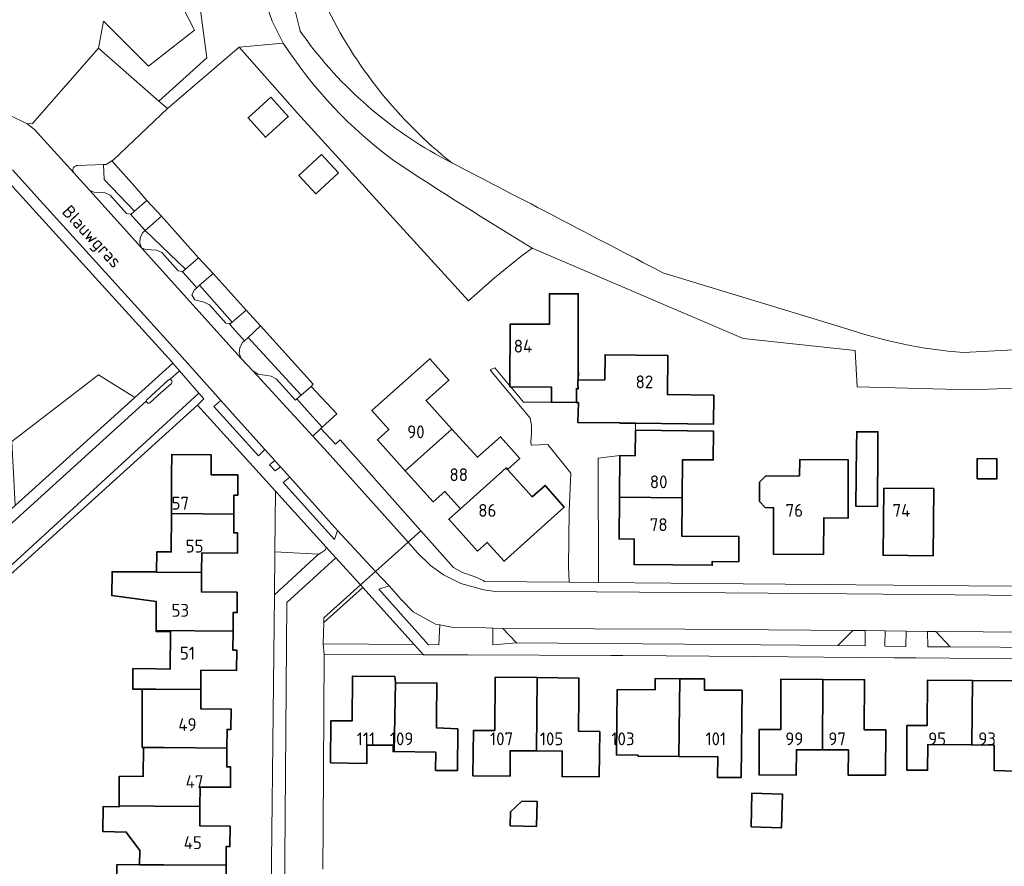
# Model space of a CAD drawing. Header units: metres. Extents: x 247853 to 249526, y 479948 to 481290.
# Tile 28 of 32: x 248824 to 248961, y 480858 to 480977. Entities that reach past the tile are written whole.
import ezdxf
from ezdxf.enums import TextEntityAlignment as Align

# ---------------------------------------------------------------- set-up
doc = ezdxf.new("R2010")
doc.units = ezdxf.units.M
for name, color, linetype, lineweight in [('B-XX-GR-GRAS-GV', 60, 'Continuous', 13), ('B-XX-GR-GROENVOORZIENING-GV', 80, 'Continuous', 18), ('B-XX-GR-HOUTWAL-GV', 40, 'Continuous', 13), ('B-XX-OG-BEBOUWING-GV', 7, 'Continuous', 35), ('B-XX-OG-BEBOUWING-T18', 10, 'Continuous', 18), ('B-XX-OG-TERREIN_ERF-GV', 7, 'Continuous', 18), ('B-XX-OG-TOPOGRAFIE-T18', 10, 'Continuous', 18), ('B-XX-OG-WATER-GV', 130, 'Continuous', 18), ('B-XX-VH-VERHARDING_GESLOTEN-GV', 252, 'Continuous', 18), ('B-XX-VH-VERHARDING_HALFVERHARDING-GV', 252, 'Continuous', 18), ('B-XX-VH-VERHARDING_OPEN-GV', 252, 'Continuous', 18)]:
    doc.layers.add(name, color=color, linetype=linetype, lineweight=lineweight)
doc.styles.add('NLCS-ISO-M-T18', font='NLCS-ISO.ttf', dxfattribs={"height": 1.8})

msp = doc.modelspace()

# ---------------------------------------------------------------- linework, layer by layer
at = {"layer": 'B-XX-GR-GRAS-GV'}
for points in [[(248866.31, 480978.859, 0.1132653), (248884.043, 480956.683)], [(248875.969, 480956.958, -0.0915047), (248860.42, 480973.46)], [(248895.285, 480944.741, -0.0107417), (248875.969, 480956.958)], [(248884.043, 480956.683, -0.0007664), (248913.566, 480941.287)], [(248938.767, 480933.63, 0.0651502), (248955.715, 480930.112)]]:
    msp.add_lwpolyline(points, format="xyb", dxfattribs=at)
for points in [[(248860.42, 480973.46), (248854.25, 480972.88), (248862.414, 480963.646), (248886.348, 480937.369), (248890.01, 480940.56), (248893.7, 480943.58), (248895.285, 480944.741)], [(248913.566, 480941.287), (248938.767, 480933.63)], [(248955.715, 480930.112), (248990.96, 480931.961)]]:
    msp.add_lwpolyline(points, dxfattribs=at)
at = {"layer": 'B-XX-GR-GROENVOORZIENING-GV'}
for points in [[(248822.099, 480963.352), (248824.554, 480962.143), (248825.319, 480962.208), (248834.526, 480972.756), (248835.264, 480976.506), (248841.558, 480970.213), (248848.005, 480975.278), (248842.479, 480986.024)], [(248847.698, 480986.485), (248849.723, 480971.403), (248843.015, 480965.345), (248844.227, 480964.287), (248854.25, 480972.88), (248860.42, 480973.46), (248858.86, 480976.51), (248856.71, 480982.75)]]:
    msp.add_lwpolyline(points, dxfattribs=at)
for points in [[(248835.344, 480972.042), (248843.015, 480965.345), (248849.723, 480971.403), (248847.698, 480986.485), (248842.479, 480986.024), (248848.005, 480975.278), (248841.558, 480970.213), (248835.264, 480976.506), (248834.526, 480972.756)], [(248819.74, 480905.86), (248822.87, 480908.687), (248822.406, 480917.637), (248834.534, 480927.001), (248839.611, 480923.809), (248844.96, 480928.64), (248844.81, 480928.81), (248821.6, 480954.34), (248820.54, 480955.41), (248820.08, 480955.81), (248819.56, 480956.16), (248819, 480956.44), (248818.5, 480956.76), (248808.508, 480959.012), (248808.536, 480956.291), (248808.65, 480945.07), (248813.781, 480947.533), (248818.386, 480945.69), (248820.996, 480931.26), (248817.187, 480926.387), (248815.805, 480920.246), (248810.09, 480919.945), (248810.4, 480905.278), (248818.856, 480905.267)], [(248841.078, 480947.227), (248846.716, 480941.792), (248848.554, 480943.382), (248843.347, 480949.213)], [(248848.683, 480939.53), (248853.271, 480934.359), (248855.228, 480936.051), (248850.584, 480941.195)], [(248839.611, 480923.809), (248834.534, 480927.001), (248822.406, 480917.637), (248822.87, 480908.687)], [(248859.26, 480902.18), (248865.38, 480901.88), (248865.39, 480901.89), (248865.79, 480902.1), (248866.06, 480902.28), (248866.33, 480902.49), (248866.43, 480902.79), (248866.43, 480902.85), (248859.33, 480910.69), (248859.25, 480902.18)], [(248871.565, 480897.179), (248866.083, 480892.274), (248866.01, 480889.31), (248878.778, 480889.2)]]:
    msp.add_lwpolyline(points, close=True, dxfattribs=at)
at = {"layer": 'B-XX-GR-HOUTWAL-GV'}
for points in [[(248884.043, 480956.683, -0.1132653), (248866.31, 480978.859)], [(248862.77, 480975.15, 0.1140815), (248882.426, 480957.523)]]:
    msp.add_lwpolyline(points, format="xyb", dxfattribs=at)
for points in [[(248862.05, 480978.14), (248862.66, 480975.73), (248862.77, 480975.15)], [(248882.426, 480957.523), (248883.236, 480957.102), (248884.043, 480956.683)]]:
    msp.add_lwpolyline(points, dxfattribs=at)
at = {"layer": 'B-XX-OG-BEBOUWING-GV'}
for points in [[(248858.341, 480960.642), (248861.13, 480963.167), (248858.703, 480965.863), (248855.493, 480962.974), (248857.927, 480960.268)], [(248868.16, 480955.288), (248865.787, 480957.846), (248862.62, 480954.908), (248864.993, 480952.35)], [(248892.274, 480925.314), (248897.99, 480925.271), (248897.99, 480923.15), (248901.474, 480923.104), (248901.48, 480925.046), (248901.729, 480925.045), (248901.73, 480925.275), (248901.7, 480925.275), (248901.705, 480927.394), (248901.733, 480938.35), (248897.697, 480938.356), (248897.692, 480934.073), (248892.187, 480934.087), (248892.163, 480925.457), (248892.163, 480925.315)], [(248884.033, 480919.398), (248880.418, 480923.394), (248883.633, 480926.259), (248880.956, 480929.247), (248872.839, 480921.978), (248875.211, 480919.331), (248873.601, 480917.879), (248877.516, 480913.527)], [(248905.466, 480926.301), (248901.74, 480926.24), (248901.751, 480927.394), (248901.705, 480927.394), (248901.7, 480925.275), (248901.73, 480925.275), (248901.729, 480925.045), (248901.48, 480925.046), (248901.474, 480923.104), (248901.76, 480923.1), (248901.69, 480920.31), (248907.539, 480920.279), (248907.538, 480920.226), (248909.77, 480920.205), (248920.682, 480920.1), (248920.717, 480924.139), (248914.219, 480924.214), (248914.272, 480929.708), (248905.491, 480929.793)], [(248885.249, 480908.237), (248891.636, 480913.938), (248891.817, 480913.74), (248893.535, 480915.268), (248890.83, 480918.309), (248887.61, 480915.444), (248884.033, 480919.398), (248877.516, 480913.527), (248881.424, 480909.182), (248883.069, 480910.661)], [(248907.513, 480909.841), (248916.285, 480909.755), (248916.338, 480915.099), (248920.636, 480915.06), (248920.673, 480919.111), (248909.737, 480919.214), (248909.7, 480915.656), (248907.572, 480915.677)], [(248943.69, 480916.91), (248943.703, 480919.007), (248940.742, 480919.022), (248940.7, 480916.93), (248940.6, 480908.6), (248943.63, 480908.54)], [(248844.75, 480907.545), (248853.499, 480907.479), (248853.518, 480910.112), (248854.058, 480910.109), (248854.08, 480912.959), (248850.332, 480912.971), (248850.34, 480915.77), (248844.798, 480915.816), (248844.776, 480912.922)], [(248957.591, 480912.436), (248960.351, 480912.405), (248960.383, 480915.231), (248957.622, 480915.262)], [(248891.817, 480913.74), (248891.636, 480913.938), (248885.249, 480908.237), (248883.605, 480906.758), (248887.62, 480902.294), (248888.977, 480903.512), (248891.343, 480900.879), (248899.787, 480908.465), (248897.095, 480911.49), (248895.302, 480909.896)], [(248932.743, 480912.834), (248927.95, 480912.814), (248927.141, 480911.946), (248927.114, 480909.261), (248927.898, 480908.426), (248929.088, 480908.364), (248929.067, 480901.877), (248936.073, 480901.804), (248936.126, 480906.941), (248939.533, 480906.915), (248939.555, 480915.072), (248932.759, 480915.121)], [(248944.534, 480911.112), (248944.438, 480901.719), (248951.431, 480901.646), (248951.528, 480911.05)], [(248907.513, 480909.841), (248907.453, 480903.993), (248909.583, 480903.972), (248909.546, 480900.414), (248920.505, 480900.316), (248920.51, 480900.846), (248924.21, 480900.813), (248924.242, 480904.321), (248916.232, 480904.393), (248916.285, 480909.755)], [(248836.458, 480899.406), (248848.98, 480899.312), (248848.999, 480902.031), (248853.999, 480901.998), (248854.022, 480904.847), (248853.481, 480904.851), (248853.499, 480907.479), (248844.75, 480907.545), (248844.724, 480902.18), (248842.708, 480902.189), (248842.687, 480899.383), (248836.458, 480899.433)], [(248842.612, 480891.153), (248853.385, 480891.074), (248853.403, 480893.696), (248853.944, 480893.692), (248853.963, 480896.543), (248848.961, 480896.578), (248848.98, 480899.312), (248836.458, 480899.406), (248836.399, 480896.077), (248842.645, 480895.233)], [(248848.88, 480882.914), (248848.884, 480885.622), (248853.888, 480885.587), (248853.906, 480888.439), (248853.366, 480888.442), (248853.385, 480891.074), (248842.612, 480891.153), (248842.611, 480891.033), (248844.629, 480891.017), (248844.589, 480885.777), (248842.59, 480885.793), (248839.376, 480885.832), (248839.349, 480882.96), (248840.68, 480882.971), (248842.568, 480882.962)], [(248875.966, 480874.208), (248876.153, 480883.908), (248876.04, 480884.748), (248870.11, 480884.797), (248870.058, 480878.507), (248867.103, 480878.531), (248867.044, 480872.654), (248872.122, 480872.543), (248872.147, 480875.135), (248875.82, 480875.099), (248875.811, 480874.209)], [(248884.865, 480877.403), (248881.891, 480877.522), (248881.902, 480878.827), (248881.943, 480883.801), (248876.161, 480883.848), (248876.153, 480883.908), (248875.966, 480874.208), (248881.781, 480874.152), (248881.756, 480871.581), (248884.807, 480871.552)], [(248895.971, 480884.572), (248890.121, 480884.627), (248890.051, 480877.189), (248887.045, 480877.164), (248886.991, 480870.826), (248892.19, 480870.783), (248892.219, 480874.331), (248895.868, 480874.306)], [(248895.971, 480884.572), (248895.868, 480874.306), (248899.507, 480874.281), (248899.477, 480870.722), (248904.685, 480870.678), (248904.738, 480877.026), (248901.75, 480877.088), (248901.799, 480882.211), (248901.821, 480884.517)], [(248915.965, 480884.422), (248912.521, 480884.441), (248912.512, 480882.873), (248907.209, 480882.902), (248907.091, 480873.737), (248910.103, 480873.714), (248910.102, 480873.584), (248915.833, 480873.538)], [(248915.965, 480884.422), (248915.833, 480873.538), (248921.289, 480873.495), (248921.252, 480870.595), (248924.532, 480870.577), (248924.685, 480882.806), (248919.402, 480882.835), (248919.41, 480884.403)], [(248935.929, 480874.47), (248935.973, 480884.311), (248930.127, 480884.343), (248930.115, 480882.131), (248930.088, 480877.298), (248927.082, 480877.315), (248927.082, 480877.233), (248927.074, 480870.934), (248932.272, 480870.92), (248932.281, 480874.479)], [(248935.973, 480884.311), (248935.929, 480874.47), (248939.568, 480874.461), (248939.558, 480870.903), (248944.766, 480870.89), (248944.828, 480877.246), (248941.79, 480877.243), (248941.829, 480884.278)], [(248956.854, 480875.145), (248956.931, 480884.162), (248950.654, 480884.218), (248950.597, 480877.861), (248947.759, 480877.886), (248947.752, 480871.634), (248950.667, 480871.605), (248950.704, 480875.21)], [(248963.147, 480879.595), (248963.187, 480884.106), (248956.931, 480884.162), (248956.854, 480875.145), (248959.998, 480875.111), (248960.005, 480871.562), (248962.99, 480871.484), (248965.895, 480871.455), (248965.895, 480871.433), (248967.89, 480871.4), (248968.011, 480879.65)], [(248842.568, 480882.962), (248840.68, 480882.971), (248840.641, 480874.795), (248840.866, 480874.793), (248843.765, 480874.768), (248852.538, 480874.693), (248852.562, 480877.32), (248853.102, 480877.315), (248853.128, 480880.166), (248848.876, 480880.204), (248848.88, 480882.914)], [(248842.448, 480866.566), (248848.753, 480866.523), (248848.768, 480869.253), (248853.037, 480869.215), (248853.054, 480872.064), (248852.514, 480872.069), (248852.538, 480874.693), (248843.765, 480874.768), (248840.866, 480874.793), (248840.813, 480870.762), (248837.448, 480870.742), (248837.434, 480866.619)], [(248925.942, 480863.655), (248930.215, 480863.55), (248930.331, 480868.266), (248926.058, 480868.371)], [(248895.909, 480863.742), (248895.965, 480867.223), (248893.844, 480867.257), (248892.24, 480865.753), (248892.209, 480863.801)], [(248848.753, 480866.523), (248842.448, 480866.566), (248837.434, 480866.619), (248837.433, 480866.474), (248835.177, 480866.501), (248835.15, 480863.04), (248838.437, 480862.939), (248840.326, 480860.347), (248840.287, 480858.364), (248843.645, 480858.329), (248852.409, 480858.305), (248852.414, 480860.918), (248852.955, 480860.914), (248852.977, 480863.765), (248848.739, 480863.802)], [(248843.645, 480858.329), (248840.287, 480858.364), (248837.123, 480858.379), (248837.084, 480850.198), (248843.405, 480850.173), (248848.396, 480850.115), (248848.419, 480852.872), (248852.926, 480852.834), (248852.931, 480855.674), (248852.403, 480855.675), (248852.409, 480858.305)]]:
    msp.add_lwpolyline(points, close=True, dxfattribs=at)
at = {"layer": 'B-XX-OG-TERREIN_ERF-GV'}
for points in [[(248972.56, 480925.48), (248956.71, 480924.88), (248940.79, 480925.31), (248940.54, 480930.41), (248924.83, 480932.08), (248895.285, 480944.741), (248893.7, 480943.58), (248890.01, 480940.56), (248886.348, 480937.369), (248862.414, 480963.646), (248854.25, 480972.88), (248844.227, 480964.287), (248836.633, 480957.125), (248836.399, 480956.971), (248839.627, 480953.386), (248841.317, 480951.4), (248843.347, 480949.213), (248848.554, 480943.382), (248850.584, 480941.195), (248855.228, 480936.051), (248857.257, 480933.863), (248864.59, 480925.677), (248864.342, 480925.357), (248867.912, 480921.526), (248865.878, 480919.649), (248865.693, 480919.478), (248867.746, 480917.253), (248868.39, 480917.86), (248879.699, 480905.149), (248884.28, 480900), (248885.51, 480899.31), (248887.3, 480898.69), (248888.41, 480898.16), (248888.6, 480898.04), (248900.48, 480897.93), (248900.36, 480900.09), (248900.48, 480907.88), (248900.69, 480913.2), (248897.49, 480917.21), (248895.13, 480917.14), (248895.11, 480917.61), (248895.2, 480918.76), (248895.18, 480919.91), (248895, 480920.94), (248889.71, 480927.28), (248889.39, 480927.68), (248890.06, 480927.96), (248892.163, 480925.457), (248892.187, 480934.087), (248897.692, 480934.073), (248897.697, 480938.356), (248901.733, 480938.35), (248901.705, 480927.394), (248901.751, 480927.394), (248901.74, 480926.24), (248905.466, 480926.301), (248905.491, 480929.793), (248914.272, 480929.708), (248914.219, 480924.214), (248920.717, 480924.139), (248920.682, 480920.1), (248909.77, 480920.205), (248909.737, 480919.214), (248920.673, 480919.111), (248920.636, 480915.06), (248916.338, 480915.099), (248916.285, 480909.755), (248916.232, 480904.393), (248924.242, 480904.321), (248924.21, 480900.813), (248920.51, 480900.846), (248920.505, 480900.316), (248909.546, 480900.414), (248909.583, 480903.972), (248907.453, 480903.993), (248907.513, 480909.841), (248907.572, 480915.677), (248904.54, 480915.31), (248904.56, 480897.89), (248924.83, 480897.71), (248936.58, 480897.6), (248940.63, 480897.56), (248956.43, 480897.45), (248969.94, 480897.34)], [(248858.61, 480842.18), (248859.195, 480896.166), (248859.26, 480902.18), (248859.25, 480902.18), (248859.33, 480910.69), (248848.4, 480922.76), (248821.722, 480898.533)], [(248837.084, 480850.198), (248837.123, 480858.379), (248840.287, 480858.364), (248840.326, 480860.347), (248838.437, 480862.939), (248835.15, 480863.04), (248835.177, 480866.501), (248837.433, 480866.474), (248837.434, 480866.619), (248837.448, 480870.742), (248840.813, 480870.762), (248840.866, 480874.793), (248840.641, 480874.795), (248840.68, 480882.971), (248839.349, 480882.96), (248839.376, 480885.832), (248842.59, 480885.793), (248844.589, 480885.777), (248844.629, 480891.017), (248842.611, 480891.033), (248842.612, 480891.153), (248842.645, 480895.233), (248836.399, 480896.077), (248836.458, 480899.406), (248836.458, 480899.433), (248842.687, 480899.383), (248842.708, 480902.189), (248844.724, 480902.18), (248844.75, 480907.545), (248844.776, 480912.922), (248844.798, 480915.816), (248850.34, 480915.77), (248850.332, 480912.971), (248854.08, 480912.959), (248854.058, 480910.109), (248853.518, 480910.112), (248853.499, 480907.479), (248853.481, 480904.851), (248854.022, 480904.847), (248853.999, 480901.998), (248848.999, 480902.031), (248848.98, 480899.312), (248848.961, 480896.578), (248853.963, 480896.543), (248853.944, 480893.692), (248853.403, 480893.696), (248853.385, 480891.074), (248853.366, 480888.442), (248853.906, 480888.439), (248853.888, 480885.587), (248848.884, 480885.622), (248848.88, 480882.914), (248848.876, 480880.204), (248853.128, 480880.166), (248853.102, 480877.315), (248852.562, 480877.32), (248852.538, 480874.693), (248852.514, 480872.069), (248853.054, 480872.064), (248853.037, 480869.215), (248848.768, 480869.253), (248848.753, 480866.523), (248848.739, 480863.802), (248852.977, 480863.765), (248852.955, 480860.914), (248852.414, 480860.918), (248852.409, 480858.305), (248852.403, 480855.675)], [(248967.89, 480887.18), (248949.06, 480887.33), (248945.98, 480887.35), (248926.21, 480887.53), (248907.98, 480887.68), (248906.31, 480887.68), (248886.29, 480887.75), (248880.08, 480887.76), (248866.14, 480887.81), (248866, 480863.66), (248865.965, 480857.761)]]:
    msp.add_lwpolyline(points, dxfattribs=at)
for points in [[(248861.13, 480963.167), (248858.341, 480960.642), (248857.927, 480960.268), (248855.493, 480962.974), (248858.703, 480965.863)], [(248864.993, 480952.35), (248862.62, 480954.908), (248865.787, 480957.846), (248868.16, 480955.288)], [(248891.817, 480913.74), (248895.302, 480909.896), (248897.095, 480911.49), (248899.787, 480908.465), (248891.343, 480900.879), (248888.977, 480903.512), (248887.62, 480902.294), (248883.605, 480906.758), (248885.249, 480908.237), (248883.069, 480910.661), (248881.424, 480909.182), (248877.516, 480913.527), (248873.601, 480917.879), (248875.211, 480919.331), (248872.839, 480921.978), (248880.956, 480929.247), (248883.633, 480926.259), (248880.418, 480923.394), (248884.033, 480919.398), (248887.61, 480915.444), (248890.83, 480918.309), (248893.535, 480915.268)], [(248940.7, 480916.93), (248940.742, 480919.022), (248943.703, 480919.007), (248943.69, 480916.91), (248943.63, 480908.54), (248940.6, 480908.6)], [(248957.591, 480912.436), (248957.622, 480915.262), (248960.383, 480915.231), (248960.351, 480912.405)], [(248929.088, 480908.364), (248927.898, 480908.426), (248927.114, 480909.261), (248927.141, 480911.946), (248927.95, 480912.814), (248932.743, 480912.834), (248932.759, 480915.121), (248939.555, 480915.072), (248939.533, 480906.915), (248936.126, 480906.941), (248936.073, 480901.804), (248929.067, 480901.877)], [(248944.534, 480911.112), (248951.528, 480911.05), (248951.431, 480901.646), (248944.438, 480901.719)], [(248881.902, 480878.827), (248881.891, 480877.522), (248884.865, 480877.403), (248884.807, 480871.552), (248881.756, 480871.581), (248881.781, 480874.152), (248875.966, 480874.208), (248875.811, 480874.209), (248875.82, 480875.099), (248872.147, 480875.135), (248872.122, 480872.543), (248867.044, 480872.654), (248867.103, 480878.531), (248870.058, 480878.507), (248870.11, 480884.797), (248876.04, 480884.748), (248876.153, 480883.908), (248876.161, 480883.848), (248881.943, 480883.801)], [(248901.799, 480882.211), (248901.75, 480877.088), (248904.738, 480877.026), (248904.685, 480870.678), (248899.477, 480870.722), (248899.507, 480874.281), (248895.868, 480874.306), (248892.219, 480874.331), (248892.19, 480870.783), (248886.991, 480870.826), (248887.045, 480877.164), (248890.051, 480877.189), (248890.121, 480884.627), (248895.971, 480884.572), (248901.821, 480884.517)], [(248919.41, 480884.403), (248919.402, 480882.835), (248924.685, 480882.806), (248924.532, 480870.577), (248921.252, 480870.595), (248921.289, 480873.495), (248915.833, 480873.538), (248910.102, 480873.584), (248910.103, 480873.714), (248907.091, 480873.737), (248907.209, 480882.902), (248912.512, 480882.873), (248912.521, 480884.441), (248915.965, 480884.422)], [(248930.115, 480882.131), (248930.127, 480884.343), (248935.973, 480884.311), (248941.829, 480884.278), (248941.79, 480877.243), (248944.828, 480877.246), (248944.766, 480870.89), (248939.558, 480870.903), (248939.568, 480874.461), (248935.929, 480874.47), (248932.281, 480874.479), (248932.272, 480870.92), (248927.074, 480870.934), (248927.082, 480877.233), (248927.082, 480877.315), (248930.088, 480877.298)], [(248956.931, 480884.162), (248963.187, 480884.106), (248963.147, 480879.595), (248968.011, 480879.65), (248967.89, 480871.4), (248965.895, 480871.433), (248965.895, 480871.455), (248962.99, 480871.484), (248960.005, 480871.562), (248959.998, 480875.111), (248956.854, 480875.145), (248950.704, 480875.21), (248950.667, 480871.605), (248947.752, 480871.634), (248947.759, 480877.886), (248950.597, 480877.861), (248950.654, 480884.218)], [(248925.942, 480863.655), (248926.058, 480868.371), (248930.331, 480868.266), (248930.215, 480863.55)], [(248895.909, 480863.742), (248892.209, 480863.801), (248892.24, 480865.753), (248893.844, 480867.257), (248895.965, 480867.223)]]:
    msp.add_lwpolyline(points, close=True, dxfattribs=at)
at = {"layer": 'B-XX-OG-WATER-GV'}
for points in [[(248856.71, 480982.75), (248858.86, 480976.51), (248860.42, 480973.46)], [(248862.77, 480975.15), (248862.66, 480975.73), (248862.05, 480978.14)], [(248884.043, 480956.683), (248883.236, 480957.102), (248882.426, 480957.523)], [(248895.285, 480944.741), (248924.83, 480932.08), (248940.54, 480930.41), (248940.79, 480925.31), (248956.71, 480924.88), (248972.56, 480925.48), (248984.927, 480926.85), (249009.987, 480926.232), (249026.74, 480920.89), (249028.34, 480920.38), (249042.98, 480916.23), (249057.989, 480913.011), (249074.944, 480911.678), (249099.767, 480913.022), (249109.511, 480885.889), (249110.374, 480881.669)], [(248938.767, 480933.63), (248913.566, 480941.287)], [(248990.96, 480931.961), (248955.715, 480930.112)]]:
    msp.add_lwpolyline(points, dxfattribs=at)
for points in [[(248882.426, 480957.523, -0.1140815), (248862.77, 480975.15)], [(248860.42, 480973.46, 0.0915047), (248875.969, 480956.958)], [(248875.969, 480956.958, 0.0107417), (248895.285, 480944.741)], [(248913.566, 480941.287, 0.0007664), (248884.043, 480956.683)], [(248955.715, 480930.112, -0.0651502), (248938.767, 480933.63)]]:
    msp.add_lwpolyline(points, format="xyb", dxfattribs=at)
at = {"layer": 'B-XX-VH-VERHARDING_GESLOTEN-GV'}
for points in [[(248822.51, 480955.69), (248826.38, 480951.41), (248834.19, 480942.81), (248845.88, 480929.9), (248851.69, 480923.4), (248857.41, 480917), (248857.84, 480916.54), (248859.229, 480914.979), (248859.3, 480914.9), (248860.03, 480914.09), (248861.35, 480912.63), (248868.01, 480905.2), (248873.354, 480899.456), (248877.902, 480903.537), (248866.56, 480916.19), (248864.542, 480918.415), (248856.217, 480927.488), (248854.52, 480929.298), (248840.589, 480944.779), (248833.352, 480952.797), (248831.097, 480955.276), (248825.565, 480961.359), (248824.554, 480962.143), (248822.099, 480963.352)], [(248994.56, 480895.81), (248934.36, 480896.36), (248892.29, 480896.69), (248890.46, 480896.59), (248888.5, 480896.89), (248885.28, 480897.78), (248882.86, 480898.99), (248881.04, 480900.29), (248879.19, 480902.1), (248877.902, 480903.537), (248873.354, 480899.456), (248875.24, 480897.43), (248876.93, 480895.5), (248878.63, 480893.81), (248881.73, 480892.06), (248882.34, 480891.949), (248884.2, 480891.61), (248888.78, 480891.54), (248889.79, 480891.5), (248891.16, 480891.44), (248916.659, 480891.342), (248940.18, 480891.19), (248941.91, 480891.168), (248944.71, 480891.132), (248947.66, 480891.093), (248950.66, 480891.055), (248951.8, 480891.04), (248991.53, 480890.76)]]:
    msp.add_lwpolyline(points, dxfattribs=at)
msp.add_lwpolyline([(248844.543, 480926.325), (248844.514, 480926.328), (248844.446, 480926.314), (248844.377, 480926.281), (248844.322, 480926.237), (248841.356, 480923.549), (248841.305, 480923.487), (248841.266, 480923.396), (248841.26, 480923.343), (248841.258, 480923.325), (248841.278, 480923.213), (248841.31, 480923.152), (248841.385, 480923.074), (248841.443, 480923.041), (248841.495, 480923.024), (248841.575, 480923.016), (248841.664, 480923.032), (248841.737, 480923.068), (248841.78, 480923.103), (248843.266, 480924.444), (248844.747, 480925.791), (248844.796, 480925.847), (248844.835, 480925.925), (248844.85, 480926.006), (248844.837, 480926.11), (248844.808, 480926.177), (248844.762, 480926.237), (248844.699, 480926.286), (248844.626, 480926.318)], close=True, dxfattribs=at)
at = {"layer": 'B-XX-VH-VERHARDING_HALFVERHARDING-GV'}
for points in [[(248839.583, 480949.9), (248841.317, 480951.4), (248839.627, 480953.386), (248836.399, 480956.971), (248835.605, 480956.448), (248835.235, 480956.434), (248835.321, 480954.361)], [(248855.505, 480932.22), (248862.921, 480924.128), (248864.342, 480925.357), (248864.59, 480925.677), (248857.257, 480933.863)]]:
    msp.add_lwpolyline(points, close=True, dxfattribs=at)
at = {"layer": 'B-XX-VH-VERHARDING_OPEN-GV'}
for points in [[(248834.526, 480972.756), (248825.319, 480962.208), (248824.554, 480962.143), (248825.565, 480961.359), (248831.097, 480955.276)], [(248831.667, 480956.303), (248835.235, 480956.434), (248835.605, 480956.448), (248836.399, 480956.971), (248836.633, 480957.125), (248844.227, 480964.287), (248843.015, 480965.345), (248835.344, 480972.042), (248834.526, 480972.756)], [(248821.6, 480954.34), (248844.81, 480928.81), (248844.96, 480928.64), (248845.89, 480927.55), (248848.58, 480924.4), (248849.313, 480923.64), (248848.4, 480922.76), (248859.33, 480910.69), (248866.43, 480902.85), (248867.8, 480901.34), (248871.23, 480897.55), (248873.354, 480899.456), (248868.01, 480905.2), (248867.58, 480903.94), (248860.4, 480911.89), (248861.35, 480912.63), (248860.03, 480914.09), (248859.31, 480913.53), (248858.5, 480914.38), (248859.229, 480914.979), (248857.84, 480916.54), (248856.96, 480915.66), (248850.7, 480922.56), (248851.69, 480923.4), (248845.88, 480929.9), (248834.19, 480942.81), (248826.38, 480951.41), (248822.51, 480955.69)], [(248831.097, 480955.276), (248833.352, 480952.797), (248833.889, 480952.567), (248835.468, 480952.471), (248836.168, 480952.164), (248838.484, 480949.594), (248839.042, 480949.49), (248839.098, 480949.48), (248839.583, 480949.9)], [(248839.583, 480949.9), (248835.321, 480954.361), (248835.235, 480956.434), (248831.667, 480956.303)], [(248820.94, 480904.88), (248841.26, 480923.343), (248841.266, 480923.396), (248841.305, 480923.487), (248841.356, 480923.549), (248844.322, 480926.237), (248844.377, 480926.281), (248844.446, 480926.314), (248844.514, 480926.328), (248844.543, 480926.325), (248845.89, 480927.55), (248844.96, 480928.64), (248839.611, 480923.809), (248822.87, 480908.687)], [(248821.4, 480899.46), (248848.58, 480924.4), (248845.89, 480927.55), (248844.543, 480926.325), (248844.626, 480926.318), (248844.699, 480926.286), (248844.762, 480926.237), (248844.808, 480926.177), (248844.837, 480926.11), (248844.85, 480926.006), (248844.835, 480925.925), (248844.796, 480925.847), (248844.747, 480925.791), (248843.266, 480924.444), (248841.78, 480923.103), (248841.737, 480923.068), (248841.664, 480923.032), (248841.575, 480923.016), (248841.495, 480923.024), (248841.443, 480923.041), (248841.385, 480923.074), (248841.31, 480923.152), (248841.278, 480923.213), (248841.258, 480923.325), (248841.26, 480923.343), (248820.94, 480904.88)], [(248969.94, 480897.34), (248956.43, 480897.45), (248940.63, 480897.56), (248936.58, 480897.6), (248924.83, 480897.71), (248904.56, 480897.89), (248900.48, 480897.93), (248888.6, 480898.04), (248888.41, 480898.16), (248887.3, 480898.69), (248885.51, 480899.31), (248884.28, 480900), (248879.699, 480905.149), (248877.902, 480903.537), (248879.19, 480902.1), (248881.04, 480900.29), (248882.86, 480898.99), (248885.28, 480897.78), (248888.5, 480896.89), (248890.46, 480896.59), (248892.29, 480896.69), (248934.36, 480896.36), (248994.56, 480895.81)], [(248865.965, 480857.761), (248866, 480863.66), (248866.14, 480887.81), (248866.01, 480889.31), (248866.083, 480892.274), (248866.1, 480892.96), (248871.23, 480897.55), (248867.8, 480901.34), (248860.94, 480895.09), (248860.51, 480841.19)], [(248975.04, 480888.74), (248953.84, 480888.9), (248950.71, 480888.9), (248950.66, 480891.055), (248947.66, 480891.093), (248947.63, 480888.93), (248944.69, 480888.96), (248944.71, 480891.132), (248941.91, 480891.168), (248941.91, 480889.04), (248938.11, 480889.09), (248916.64, 480889.24), (248893.11, 480889.44), (248893.1, 480889.439), (248889.78, 480889.19), (248889.79, 480891.5), (248888.78, 480891.54), (248884.2, 480891.61), (248882.34, 480891.949), (248882.21, 480889.2), (248880.78, 480889.19), (248873.8, 480896.98), (248875.24, 480897.43), (248873.354, 480899.456), (248871.23, 480897.55), (248871.565, 480897.179), (248878.778, 480889.2), (248880.08, 480887.76), (248886.29, 480887.75), (248906.31, 480887.68), (248907.98, 480887.68), (248926.21, 480887.53), (248945.98, 480887.35), (248949.06, 480887.33), (248967.89, 480887.18)]]:
    msp.add_lwpolyline(points, dxfattribs=at)
for points in [[(248831.097, 480955.276, -0.6786593), (248831.667, 480956.303)], [(248831.667, 480956.303, 0.6786593), (248831.097, 480955.276)]]:
    msp.add_lwpolyline(points, format="xyb", dxfattribs=at)
for points in [[(248840.589, 480944.779), (248840.346, 480945.424), (248840.39, 480946.209), (248840.741, 480946.932), (248841.078, 480947.227), (248839.356, 480949.141), (248839.042, 480949.49), (248838.484, 480949.594), (248836.168, 480952.164), (248835.468, 480952.471), (248833.889, 480952.567), (248833.352, 480952.797)], [(248841.078, 480947.227), (248843.347, 480949.213), (248841.317, 480951.4), (248839.583, 480949.9), (248839.098, 480949.48), (248839.042, 480949.49), (248839.356, 480949.141)], [(248846.247, 480941.478), (248846.335, 480941.462), (248846.716, 480941.792), (248841.078, 480947.227), (248840.741, 480946.932), (248840.39, 480946.209), (248840.346, 480945.424), (248840.589, 480944.779), (248841.126, 480944.549), (248842.705, 480944.453), (248843.405, 480944.146), (248845.721, 480941.576)], [(248846.247, 480941.478), (248845.721, 480941.576), (248843.405, 480944.146), (248842.705, 480944.453), (248841.126, 480944.549), (248840.589, 480944.779), (248854.52, 480929.298), (248854.253, 480930.042), (248854.325, 480930.81), (248854.732, 480931.496), (248854.999, 480931.746), (248853.345, 480933.585), (248852.824, 480934.165), (248852.395, 480934.244), (248850.078, 480936.815), (248849.36, 480937.145), (248848.032, 480937.484), (248847.627, 480938.191), (248847.978, 480938.913), (248848.3, 480939.195), (248846.912, 480940.739)], [(248848.683, 480939.53), (248850.584, 480941.195), (248848.554, 480943.382), (248846.716, 480941.792), (248846.335, 480941.462), (248846.247, 480941.478), (248846.912, 480940.739), (248848.3, 480939.195)], [(248848.683, 480939.53), (248848.3, 480939.195), (248847.978, 480938.913), (248847.627, 480938.191), (248848.032, 480937.484), (248849.36, 480937.145), (248850.078, 480936.815), (248852.395, 480934.244), (248852.824, 480934.165), (248853.008, 480934.131), (248853.271, 480934.359)], [(248852.824, 480934.165), (248853.345, 480933.585), (248854.999, 480931.746), (248855.505, 480932.22), (248857.257, 480933.863), (248855.228, 480936.051), (248853.271, 480934.359), (248853.008, 480934.131)], [(248862.921, 480924.128), (248855.505, 480932.22), (248854.999, 480931.746), (248854.732, 480931.496), (248854.325, 480930.81), (248854.253, 480930.042), (248854.52, 480929.298), (248856.217, 480927.488), (248856.914, 480927.062), (248858.745, 480926.789), (248859.425, 480926.416), (248862.122, 480923.437), (248862.319, 480923.607)], [(248901.474, 480923.104), (248897.99, 480923.15), (248894.09, 480923.18), (248892.274, 480925.314), (248892.163, 480925.315), (248892.163, 480925.457), (248890.06, 480927.96), (248889.39, 480927.68), (248889.71, 480927.28), (248895, 480920.94), (248895.18, 480919.91), (248895.2, 480918.76), (248895.11, 480917.61), (248895.13, 480917.14), (248897.49, 480917.21), (248900.69, 480913.2), (248900.48, 480907.88), (248900.36, 480900.09), (248900.48, 480897.93), (248904.56, 480897.89), (248904.54, 480915.31), (248907.572, 480915.677), (248909.7, 480915.656), (248909.737, 480919.214), (248909.77, 480920.205), (248907.538, 480920.226), (248907.539, 480920.279), (248901.69, 480920.31), (248901.76, 480923.1)], [(248862.319, 480923.607), (248862.122, 480923.437), (248859.425, 480926.416), (248858.745, 480926.789), (248856.914, 480927.062), (248856.217, 480927.488), (248864.542, 480918.415), (248865.693, 480919.478), (248865.878, 480919.649), (248863.764, 480922)], [(248862.921, 480924.128), (248862.319, 480923.607), (248863.764, 480922), (248865.878, 480919.649), (248867.912, 480921.526), (248864.342, 480925.357)], [(248897.99, 480925.271), (248892.274, 480925.314), (248894.09, 480923.18), (248897.99, 480923.15)], [(248783.43, 480897.06), (248784.467, 480896.689), (248786.222, 480898.4), (248791.076, 480898.438), (248821.722, 480898.533), (248848.4, 480922.76), (248849.313, 480923.64), (248848.58, 480924.4), (248821.4, 480899.46), (248785.6, 480899.28)], [(248857.84, 480916.54), (248857.41, 480917), (248851.69, 480923.4), (248850.7, 480922.56), (248856.96, 480915.66)], [(248866.56, 480916.19), (248877.902, 480903.537), (248879.699, 480905.149), (248868.39, 480917.86), (248867.746, 480917.253), (248865.693, 480919.478), (248864.542, 480918.415)], [(248859.229, 480914.979), (248858.5, 480914.38), (248859.31, 480913.53), (248860.03, 480914.09), (248859.3, 480914.9)], [(248861.35, 480912.63), (248860.4, 480911.89), (248867.58, 480903.94), (248868.01, 480905.2)], [(248858.61, 480842.18), (248860.51, 480841.19), (248860.94, 480895.09), (248867.8, 480901.34), (248866.43, 480902.85), (248866.43, 480902.79), (248866.33, 480902.49), (248866.06, 480902.28), (248865.79, 480902.1), (248865.39, 480901.89), (248865.38, 480901.88), (248859.195, 480896.166)], [(248865.38, 480901.88), (248859.26, 480902.18), (248859.195, 480896.166)], [(248871.565, 480897.179), (248871.23, 480897.55), (248866.1, 480892.96), (248866.083, 480892.274)], [(248875.24, 480897.43), (248873.8, 480896.98), (248880.78, 480889.19), (248882.21, 480889.2), (248882.34, 480891.949), (248881.73, 480892.06), (248878.63, 480893.81), (248876.93, 480895.5)], [(248889.79, 480891.5), (248889.78, 480889.19), (248893.1, 480889.439), (248891.16, 480891.44)], [(248938.11, 480889.09), (248940.18, 480891.19), (248916.659, 480891.342), (248891.16, 480891.44), (248893.1, 480889.439), (248893.11, 480889.44), (248916.64, 480889.24)], [(248940.18, 480891.19), (248938.11, 480889.09), (248941.91, 480889.04), (248941.91, 480891.168)], [(248947.66, 480891.093), (248944.71, 480891.132), (248944.69, 480888.96), (248947.63, 480888.93)], [(248953.84, 480888.9), (248951.8, 480891.04), (248950.66, 480891.055), (248950.71, 480888.9)], [(248951.8, 480891.04), (248953.84, 480888.9), (248975.04, 480888.74), (248989.4, 480888.66), (248991.18, 480890.6), (248991.53, 480890.76)], [(248866.14, 480887.81), (248880.08, 480887.76), (248878.778, 480889.2), (248866.01, 480889.31)]]:
    msp.add_lwpolyline(points, close=True, dxfattribs=at)

# ---------------------------------------------------------------- texts
at = {"layer": 'B-XX-OG-BEBOUWING-T18', "style": 'NLCS-ISO-M-T18'}
for s, p in [('84', (248894, 480931)), ('82', (248911, 480926)), ('90', (248879, 480919)), ('88', (248885, 480913)), ('80', (248913, 480912)), ('57', (248846, 480909)), ('86', (248889, 480908)), ('76', (248932, 480908)), ('74', (248947, 480908)), ('78', (248913, 480906)), ('55', (248848, 480903)), ('53', (248846, 480894)), ('51', (248847, 480888)), ('49', (248847, 480878)), ('111', (248872, 480876)), ('109', (248877, 480876)), ('107', (248891, 480876)), ('105', (248898, 480876)), ('103', (248908, 480876)), ('101', (248921, 480876)), ('99', (248932, 480876)), ('97', (248938, 480876)), ('95', (248952, 480876)), ('93', (248959, 480876)), ('47', (248848, 480870)), ('45', (248847.753, 480861.452))]:
    msp.add_text(s, height=1.8, dxfattribs=at).set_placement(p, align=Align.MIDDLE_CENTER)
at = {"layer": 'B-XX-OG-TOPOGRAFIE-T18', "style": 'NLCS-ISO-M-T18'}
msp.add_text('Blauwgras', height=1.8, rotation=312.9, dxfattribs=at).set_placement((248833.646, 480946.386), align=Align.MIDDLE_CENTER)

doc.saveas('drawing.dxf')
